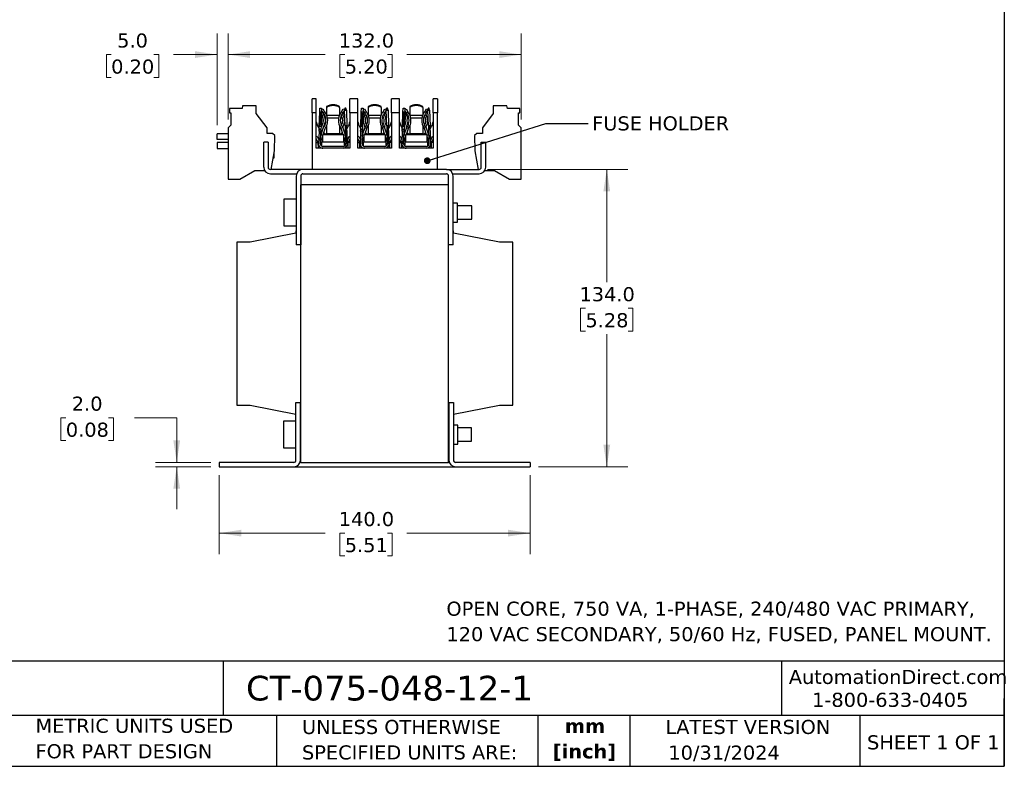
# Model space of a CAD drawing. Header units: millimetres. Extents: x 19 to 819, y 19 to 629.
# Tile 11 of 18: x 376 to 819, y 19 to 355. Entities that reach past the tile are written whole.
import ezdxf

# ---------------------------------------------------------------- set-up
doc = ezdxf.new("R2010")
doc.units = ezdxf.units.MM
doc.header["$LTSCALE"] = 3
doc.linetypes.add('SLD-Solid', pattern=[0])
doc.layers.add('TEXT', color=140, linetype='SLD-Solid', lineweight=25)
doc.styles.add('SLDTEXTSTYLE0', font='VERDANA.TTF')
doc.styles.add('SLDTEXTSTYLE1', font='VERDANAB.TTF')
doc.styles.get("Standard").update_dxf_attribs({"font": 'VERDANA.TTF'})
doc.dimstyles.new('SLDDIMSTYLE0', dxfattribs={"dimtxt": 6.474023, "dimasz": 9.906, "dimexe": 0, "dimexo": 0.0625, "dimgap": 1.618506, "dimtad": 0, "dimtih": 1, "dimtoh": 1, "dimrnd": 1e-09, "dimzin": 4, "dimdsep": 46, "dimtxsty": 'SLDTEXTSTYLE0', "dimsah": 1, "dimcen": 0.09, "dimadec": 0, "dimazin": 1, "dimtfac": 1, "dimtofl": 0, "dimtmove": 0, "dimatfit": 3, "dimfxl": 0, "dimfrac": 2, "dimtolj": 1, "dimtzin": 12, "dimarcsym": 0})
doc.dimstyles.new('SLDDIMSTYLE2', dxfattribs={"dimtxt": 6.474023, "dimasz": 9.906, "dimexe": 0, "dimexo": 0.0625, "dimgap": 1.618506, "dimtad": 0, "dimtih": 1, "dimtoh": 1, "dimrnd": 1e-09, "dimzin": 4, "dimdsep": 46, "dimtxsty": 'SLDTEXTSTYLE0', "dimsah": 1, "dimcen": 0.09, "dimadec": 0, "dimazin": 1, "dimtfac": 1, "dimtmove": 0, "dimatfit": 0, "dimfxl": 0, "dimfrac": 2, "dimtolj": 1, "dimtzin": 12, "dimarcsym": 0})
doc.dimstyles.new('SLDDIMSTYLE3', dxfattribs={"dimtxt": 0.18, "dimasz": 3.048, "dimexe": 0, "dimexo": 0.0625, "dimgap": 0, "dimtad": 0, "dimtih": 1, "dimtoh": 1, "dimdec": 0, "dimrnd": 1e-09, "dimzin": 0, "dimdsep": 46, "dimtxsty": 'Standard', "dimblk1": 'DOT', "dimblk2": 'DOT', "dimsah": 1, "dimcen": 0.09, "dimadec": 0, "dimazin": 0, "dimtfac": 3.048, "dimtdec": 0, "dimtofl": 0, "dimtmove": 0, "dimatfit": 3, "dimldrblk": 'DOT', "dimfxl": 0, "dimfrac": 2, "dimtolj": 1, "dimtzin": 0, "dimarcsym": 0})

# ---------------------------------------------------------------- blocks, each defined once
blk = doc.blocks.new('_D_3')
at = {"color": 7, "linetype": 'SLD-Solid', "lineweight": 0}
for p, q in [((465.58, 150.2), (465.58, 114.59)), ((605.58, 150.2), (605.58, 114.59)), ((465.58, 124.11), (513.31, 124.11)), ((522.09, 124.11), (519.91, 124.11)), ((519.91, 124.11), (519.91, 113.82)), ((541.32, 124.11), (543.5, 124.11)), ((543.5, 124.11), (543.5, 113.82)), ((605.58, 124.11), (550.1, 124.11)), ((519.91, 113.82), (522.09, 113.82)), ((543.5, 113.82), (541.32, 113.82))]:
    blk.add_line(p, q, dxfattribs=at)
at = {"color": 7, "linetype": 'SLD-Solid', "lineweight": 18}
for points in [[(465.58, 124.11), (475.49, 122.59), (475.49, 125.64)], [(605.58, 124.11), (595.67, 125.64), (595.67, 122.59)]]:
    blk.add_solid(points, dxfattribs=at)
at = {"color": 7, "linetype": 'SLD-Solid', "lineweight": 18, "char_height": 6.35, "attachment_point": 1, "style": 'SLDTEXTSTYLE0'}
for s, insert in [('140.0', (519.39, 133.63)), ('5.51', (522.09, 121.89))]:
    blk.add_mtext(s, dxfattribs=dict(at, insert=insert))
blk = doc.blocks.new('_D_4')
at = {"color": 7, "linetype": 'SLD-Solid', "lineweight": 0}
for p, q in [((396.46, 176.12), (394.28, 176.12)), ((394.28, 176.12), (394.28, 165.83)), ((415.69, 176.12), (417.87, 176.12)), ((417.87, 176.12), (417.87, 165.83)), ((427.37, 176.12), (446.42, 176.12)), ((446.42, 176.12), (446.42, 156.01)), ((394.28, 165.83), (396.46, 165.83)), ((417.87, 165.83), (415.69, 165.83)), ((461.77, 156.01), (436.89, 156.01)), ((461.77, 154.01), (436.89, 154.01)), ((446.42, 154.01), (446.42, 134.96))]:
    blk.add_line(p, q, dxfattribs=at)
at = {"color": 7, "linetype": 'SLD-Solid', "lineweight": 18}
for points in [[(446.42, 156.01), (447.94, 165.91), (444.89, 165.91)], [(446.42, 154.01), (444.89, 144.1), (447.94, 144.1)]]:
    blk.add_solid(points, dxfattribs=at)
at = {"color": 7, "linetype": 'SLD-Solid', "lineweight": 18, "char_height": 6.35, "attachment_point": 1, "style": 'SLDTEXTSTYLE0'}
for s, insert in [('2.0', (399.15, 185.63)), ('0.08', (396.46, 173.89))]:
    blk.add_mtext(s, dxfattribs=dict(at, insert=insert))
blk = doc.blocks.new('_D_5')
at = {"color": 7, "linetype": 'SLD-Solid', "lineweight": 0}
for p, q in [((586.39, 288.01), (649.64, 288.01)), ((640.11, 288.01), (640.11, 237.17)), ((630.49, 225.43), (628.32, 225.43)), ((628.32, 225.43), (628.32, 215.14)), ((649.73, 225.43), (651.91, 225.43)), ((651.91, 225.43), (651.91, 215.14)), ((628.32, 215.14), (630.49, 215.14)), ((640.11, 154.01), (640.11, 213.69)), ((651.91, 215.14), (649.73, 215.14)), ((609.39, 154.01), (649.64, 154.01))]:
    blk.add_line(p, q, dxfattribs=at)
at = {"color": 7, "linetype": 'SLD-Solid', "lineweight": 18}
for points in [[(640.11, 288.01), (638.59, 278.1), (641.64, 278.1)], [(640.11, 154.01), (641.64, 163.91), (638.59, 163.91)]]:
    blk.add_solid(points, dxfattribs=at)
at = {"color": 7, "linetype": 'SLD-Solid', "lineweight": 18, "char_height": 6.35, "attachment_point": 1, "style": 'SLDTEXTSTYLE0'}
for s, insert in [('134.0', (627.8, 234.94)), ('5.28', (630.49, 223.21))]:
    blk.add_mtext(s, dxfattribs=dict(at, insert=insert))
blk = doc.blocks.new('_D_6')
at = {"color": 7, "linetype": 'SLD-Solid', "lineweight": 0}
for p, q in [((469.58, 310.5), (469.58, 349.25)), ((601.58, 310.5), (601.58, 349.25)), ((469.58, 339.72), (513.31, 339.72)), ((522.09, 339.72), (519.91, 339.72)), ((519.91, 339.72), (519.91, 329.43)), ((541.32, 339.72), (543.5, 339.72)), ((543.5, 339.72), (543.5, 329.43)), ((601.58, 339.72), (550.1, 339.72)), ((519.91, 329.43), (522.09, 329.43)), ((543.5, 329.43), (541.32, 329.43))]:
    blk.add_line(p, q, dxfattribs=at)
at = {"color": 7, "linetype": 'SLD-Solid', "lineweight": 18}
for points in [[(469.58, 339.72), (479.49, 338.2), (479.49, 341.25)], [(601.58, 339.72), (591.67, 341.25), (591.67, 338.2)]]:
    blk.add_solid(points, dxfattribs=at)
at = {"color": 7, "linetype": 'SLD-Solid', "lineweight": 18, "char_height": 6.35, "attachment_point": 1, "style": 'SLDTEXTSTYLE0'}
for s, insert in [('132.0', (519.39, 349.24)), ('5.20', (522.09, 337.5))]:
    blk.add_mtext(s, dxfattribs=dict(at, insert=insert))
blk = doc.blocks.new('_D_7')
at = {"color": 7, "linetype": 'SLD-Solid', "lineweight": 0}
for p, q in [((464.58, 307.89), (464.58, 349.25)), ((469.58, 310.5), (469.58, 349.25)), ((416.88, 339.72), (414.71, 339.72)), ((414.71, 339.72), (414.71, 329.43)), ((436.12, 339.72), (438.3, 339.72)), ((438.3, 339.72), (438.3, 329.43)), ((464.58, 339.72), (444.9, 339.72)), ((469.58, 339.72), (488.63, 339.72)), ((414.71, 329.43), (416.88, 329.43)), ((438.3, 329.43), (436.12, 329.43))]:
    blk.add_line(p, q, dxfattribs=at)
at = {"color": 7, "linetype": 'SLD-Solid', "lineweight": 18}
for points in [[(464.58, 339.72), (454.67, 341.25), (454.67, 338.2)], [(469.58, 339.72), (479.49, 338.2), (479.49, 341.25)]]:
    blk.add_solid(points, dxfattribs=at)
at = {"color": 7, "linetype": 'SLD-Solid', "lineweight": 18, "char_height": 6.35, "attachment_point": 1, "style": 'SLDTEXTSTYLE0'}
for s, insert in [('5.0', (419.58, 349.24)), ('0.20', (416.88, 337.5))]:
    blk.add_mtext(s, dxfattribs=dict(at, insert=insert))
blk = doc.blocks.new('_Dot')
at = {"color": 0, "linetype": 'ByBlock', "lineweight": -2}
blk.add_line((-0.5, 0), (-1, 0), dxfattribs=at)
at = {"color": 0, "linetype": 'ByBlock', "const_width": 0.5}
blk.add_lwpolyline([(-0.25, 0, 1), (0.25, 0, 1)], format="xyb", close=True, dxfattribs=at)

msp = doc.modelspace()

# ---------------------------------------------------------------- linework, layer by layer
for p, q in [((509.271, 319.758), (507.391, 319.758)), ((507.391, 313.408), (507.391, 319.758)), ((509.271, 313.408), (509.271, 319.758)), ((528.011, 319.758), (524.409, 319.758)), ((524.409, 313.408), (524.409, 319.758)), ((528.011, 313.408), (528.011, 319.758)), ((546.751, 319.758), (543.149, 319.758)), ((543.149, 313.408), (543.149, 319.758)), ((546.751, 313.408), (546.751, 319.758)), ((563.919, 319.758), (561.889, 319.758)), ((561.889, 313.408), (561.889, 319.758)), ((563.919, 319.758), (563.919, 313.408)), ((470.184, 315.408), (470.184, 313.554)), ((475.83, 315.408), (470.184, 315.408)), ((476.059, 316.708), (475.83, 315.408)), ((482.23, 316.708), (476.059, 316.708)), ((482.23, 313.208), (482.23, 316.708)), ((510.812, 313.85), (510.872, 315.567)), ((510.872, 315.567), (511.685, 315.539)), ((511.685, 315.539), (511.625, 313.821)), ((511.665, 314.975), (512.25, 315.313)), ((512.25, 315.313), (512.88, 314.222)), ((513.919, 316.296), (513.919, 315.901)), ((513.919, 315.901), (513.919, 312.551)), ((519.761, 315.901), (519.761, 316.296)), ((519.761, 315.901), (519.761, 312.551)), ((520.799, 314.222), (521.429, 315.313)), ((521.429, 315.313), (522.068, 314.945)), ((522.152, 315.544), (522.026, 314.65)), ((522.651, 315.562), (522.152, 315.544)), ((522.838, 314.679), (522.651, 315.562)), ((529.552, 313.85), (529.612, 315.567)), ((529.612, 315.567), (530.425, 315.539)), ((530.425, 315.539), (530.365, 313.821)), ((530.405, 314.975), (530.99, 315.313)), ((530.99, 315.313), (531.62, 314.222)), ((532.659, 316.296), (532.659, 315.901)), ((532.659, 315.901), (532.659, 312.551)), ((538.501, 315.901), (538.501, 316.296)), ((538.501, 315.901), (538.501, 312.551)), ((539.539, 314.222), (540.169, 315.313)), ((540.169, 315.313), (540.808, 314.945)), ((540.892, 315.544), (540.766, 314.65)), ((541.391, 315.562), (540.892, 315.544)), ((541.578, 314.679), (541.391, 315.562)), ((548.292, 313.85), (548.352, 315.567)), ((548.352, 315.567), (549.165, 315.539)), ((549.165, 315.539), (549.105, 313.821)), ((549.145, 314.975), (549.73, 315.313)), ((549.73, 315.313), (550.36, 314.222)), ((551.399, 316.296), (551.399, 315.901)), ((551.399, 315.901), (551.399, 312.551)), ((557.241, 315.901), (557.241, 316.296)), ((557.241, 315.901), (557.241, 312.551)), ((558.279, 314.222), (558.909, 315.313)), ((558.909, 315.313), (559.548, 314.945)), ((559.632, 315.544), (559.506, 314.65)), ((560.131, 315.562), (559.632, 315.544)), ((560.318, 314.679), (560.131, 315.562)), ((588.93, 316.708), (588.93, 313.208)), ((595.101, 316.708), (588.93, 316.708)), ((595.33, 315.408), (595.101, 316.708)), ((600.976, 315.408), (595.33, 315.408)), ((600.976, 313.554), (600.976, 315.408)), ((470.184, 313.554), (470.78, 313.554)), ((470.78, 313.554), (470.78, 307.894)), ((487.08, 306.654), (482.23, 313.208)), ((509.271, 313.408), (507.391, 313.408)), ((507.391, 313.408), (507.391, 288.008)), ((509.271, 297.533), (509.271, 313.408)), ((510.591, 307.504), (510.812, 313.85)), ((510.938, 312.956), (510.778, 308.387)), ((510.812, 313.85), (510.938, 312.956)), ((511.625, 313.821), (510.812, 313.85)), ((510.938, 312.956), (511.437, 312.938)), ((511.277, 308.369), (511.437, 312.938)), ((511.625, 313.821), (511.403, 307.475)), ((511.437, 312.938), (511.625, 313.821)), ((512.177, 313.815), (511.656, 314.717)), ((512.385, 313.573), (513.083, 313.975)), ((513.96, 312.452), (519.72, 312.452)), ((519.337, 311.074), (514.343, 311.074)), ((520.597, 313.975), (521.294, 313.573)), ((521.503, 313.815), (522.039, 314.744)), ((522.026, 314.65), (522.838, 314.679)), ((522.272, 307.619), (522.026, 314.65)), ((522.838, 314.679), (523.084, 307.647)), ((524.409, 313.408), (524.409, 297.533)), ((528.011, 313.408), (524.409, 313.408)), ((528.011, 297.533), (528.011, 313.408)), ((529.331, 307.504), (529.552, 313.85)), ((529.678, 312.956), (529.518, 308.387)), ((529.552, 313.85), (529.678, 312.956)), ((530.365, 313.821), (529.552, 313.85)), ((529.678, 312.956), (530.177, 312.938)), ((530.017, 308.369), (530.177, 312.938)), ((530.365, 313.821), (530.143, 307.475)), ((530.177, 312.938), (530.365, 313.821)), ((530.917, 313.815), (530.396, 314.717)), ((531.125, 313.573), (531.823, 313.975)), ((532.7, 312.452), (538.46, 312.452)), ((538.077, 311.074), (533.083, 311.074)), ((539.337, 313.975), (540.034, 313.573)), ((540.243, 313.815), (540.779, 314.744)), ((540.766, 314.65), (541.578, 314.679)), ((541.012, 307.619), (540.766, 314.65)), ((541.578, 314.679), (541.824, 307.647)), ((543.149, 313.408), (543.149, 297.533)), ((546.751, 313.408), (543.149, 313.408)), ((546.751, 297.533), (546.751, 313.408)), ((548.071, 307.504), (548.292, 313.85)), ((548.418, 312.956), (548.258, 308.387)), ((548.292, 313.85), (548.418, 312.956)), ((549.105, 313.821), (548.292, 313.85)), ((548.418, 312.956), (548.917, 312.938)), ((548.757, 308.369), (548.917, 312.938)), ((549.105, 313.821), (548.883, 307.475)), ((548.917, 312.938), (549.105, 313.821)), ((549.657, 313.815), (549.136, 314.717)), ((549.865, 313.573), (550.563, 313.975)), ((551.44, 312.452), (557.2, 312.452)), ((556.817, 311.074), (551.823, 311.074)), ((558.077, 313.975), (558.774, 313.573)), ((558.983, 313.815), (559.519, 314.744)), ((559.506, 314.65), (560.318, 314.679)), ((559.752, 307.619), (559.506, 314.65)), ((560.318, 314.679), (560.564, 307.647)), ((561.889, 313.408), (561.889, 297.533)), ((563.919, 313.408), (561.889, 313.408)), ((563.919, 288.008), (563.919, 313.408)), ((588.93, 313.208), (584.08, 306.654)), ((600.38, 313.554), (600.976, 313.554)), ((600.38, 307.894), (600.38, 313.554)), ((470.78, 307.894), (469.58, 306.694)), ((469.58, 306.694), (469.58, 283.594)), ((487.08, 304.208), (487.08, 306.654)), ((510.538, 305.981), (510.591, 307.504)), ((510.778, 308.387), (510.591, 307.504)), ((510.591, 307.504), (511.403, 307.475)), ((511.277, 308.369), (510.778, 308.387)), ((511.403, 307.475), (511.277, 308.369)), ((511.403, 307.475), (511.35, 305.952)), ((511.415, 303.638), (512.42, 306.581)), ((513.182, 306.298), (512.245, 303.553)), ((512.444, 306.647), (512.42, 306.581)), ((513.182, 306.298), (513.216, 306.393)), ((513.216, 306.393), (513.938, 307.644)), ((513.919, 307.61), (513.919, 304.014)), ((519.741, 307.644), (520.469, 306.385)), ((519.761, 307.61), (519.761, 304.014)), ((521.435, 303.553), (520.469, 306.385)), ((520.563, 307.791), (520.554, 307.773)), ((521.238, 306.647), (522.265, 303.638)), ((523.084, 307.647), (522.272, 307.619)), ((522.272, 307.619), (522.554, 299.529)), ((523.367, 299.557), (523.084, 307.647)), ((529.278, 305.981), (529.331, 307.504)), ((529.518, 308.387), (529.331, 307.504)), ((529.331, 307.504), (530.143, 307.475)), ((530.017, 308.369), (529.518, 308.387)), ((530.143, 307.475), (530.017, 308.369)), ((530.143, 307.475), (530.09, 305.952)), ((530.155, 303.638), (531.16, 306.581)), ((531.922, 306.298), (530.985, 303.553)), ((531.184, 306.647), (531.16, 306.581)), ((531.922, 306.298), (531.956, 306.393)), ((531.956, 306.393), (532.678, 307.644)), ((532.659, 307.61), (532.659, 304.014)), ((538.481, 307.644), (539.209, 306.385)), ((538.501, 307.61), (538.501, 304.014)), ((540.175, 303.553), (539.209, 306.385)), ((539.303, 307.791), (539.294, 307.773)), ((539.978, 306.647), (541.005, 303.638)), ((541.824, 307.647), (541.012, 307.619)), ((541.012, 307.619), (541.294, 299.529)), ((542.107, 299.557), (541.824, 307.647)), ((548.018, 305.981), (548.071, 307.504)), ((548.258, 308.387), (548.071, 307.504)), ((548.071, 307.504), (548.883, 307.475)), ((548.757, 308.369), (548.258, 308.387)), ((548.883, 307.475), (548.757, 308.369)), ((548.883, 307.475), (548.83, 305.952)), ((548.895, 303.638), (549.9, 306.581)), ((550.662, 306.298), (549.725, 303.553)), ((549.924, 306.647), (549.9, 306.581)), ((550.662, 306.298), (550.696, 306.393)), ((550.696, 306.393), (551.418, 307.644)), ((551.399, 307.61), (551.399, 304.014)), ((557.221, 307.644), (557.949, 306.385)), ((557.241, 307.61), (557.241, 304.014)), ((558.915, 303.553), (557.949, 306.385)), ((558.043, 307.791), (558.034, 307.773)), ((558.718, 306.647), (559.745, 303.638)), ((560.564, 307.647), (559.752, 307.619)), ((559.752, 307.619), (560.034, 299.529)), ((560.847, 299.557), (560.564, 307.647)), ((561.889, 309.417), (561.351, 307.66)), ((584.08, 306.654), (584.08, 304.208)), ((601.58, 306.694), (600.38, 307.894)), ((601.58, 283.594), (601.58, 306.694)), ((464.58, 301.484), (464.58, 304.084)), ((469.58, 304.084), (464.58, 304.084)), ((489.58, 304.208), (487.08, 304.208)), ((490.563, 303.225), (489.58, 304.208)), ((490.443, 296.343), (490.563, 303.225)), ((509.701, 302.832), (509.271, 302.64)), ((510.072, 300.073), (509.271, 301.867)), ((509.701, 302.832), (510.375, 301.324)), ((510.511, 305.219), (510.313, 299.557)), ((510.511, 305.219), (510.538, 305.981)), ((511.323, 305.191), (510.511, 305.219)), ((511.35, 305.952), (510.538, 305.981)), ((511.126, 299.529), (511.323, 305.191)), ((512.014, 302.876), (511.213, 300.53)), ((511.252, 303.161), (511.415, 303.638)), ((511.35, 305.952), (511.323, 305.191)), ((511.415, 303.638), (512.014, 303.433)), ((512.014, 303.553), (512.014, 300.251)), ((521.666, 303.553), (512.014, 303.553)), ((512.531, 304.391), (512.651, 304.299)), ((513.933, 303.628), (512.537, 304.41)), ((512.651, 304.299), (512.655, 303.553)), ((519.761, 304.014), (513.919, 304.014)), ((513.919, 304.014), (513.919, 303.553)), ((521.142, 304.41), (519.747, 303.628)), ((519.761, 303.553), (519.761, 304.014)), ((521.029, 304.299), (521.025, 303.553)), ((521.029, 304.299), (521.149, 304.391)), ((521.666, 303.433), (522.265, 303.638)), ((521.666, 300.251), (521.666, 303.553)), ((522.466, 300.53), (521.666, 302.876)), ((522.265, 303.638), (522.427, 303.161)), ((523.998, 302.823), (523.307, 301.274)), ((524.409, 301.775), (523.649, 300.073)), ((523.998, 302.823), (524.409, 302.64)), ((528.441, 302.832), (528.011, 302.64)), ((528.812, 300.073), (528.011, 301.867)), ((528.441, 302.832), (529.115, 301.324)), ((529.251, 305.219), (529.053, 299.557)), ((529.251, 305.219), (529.278, 305.981)), ((530.063, 305.191), (529.251, 305.219)), ((530.09, 305.952), (529.278, 305.981)), ((529.866, 299.529), (530.063, 305.191)), ((530.754, 302.876), (529.953, 300.53)), ((529.992, 303.161), (530.155, 303.638)), ((530.09, 305.952), (530.063, 305.191)), ((530.155, 303.638), (530.754, 303.433)), ((530.754, 303.553), (530.754, 300.251)), ((540.406, 303.553), (530.754, 303.553)), ((531.272, 304.393), (531.391, 304.299)), ((532.673, 303.628), (531.277, 304.41)), ((531.391, 304.299), (531.395, 303.553)), ((538.501, 304.014), (532.659, 304.014)), ((532.659, 304.014), (532.659, 303.553)), ((539.882, 304.41), (538.487, 303.628)), ((538.501, 303.553), (538.501, 304.014)), ((539.769, 304.299), (539.765, 303.553)), ((539.769, 304.299), (539.889, 304.391)), ((540.406, 303.433), (541.005, 303.638)), ((540.406, 300.251), (540.406, 303.553)), ((541.206, 300.53), (540.406, 302.876)), ((541.005, 303.638), (541.167, 303.161)), ((542.047, 301.274), (542.738, 302.823)), ((543.149, 301.775), (542.389, 300.073)), ((543.149, 302.64), (542.738, 302.823)), ((547.181, 302.832), (546.751, 302.64)), ((547.552, 300.073), (546.751, 301.867)), ((547.181, 302.832), (547.855, 301.324)), ((547.991, 305.219), (547.793, 299.557)), ((547.991, 305.219), (548.018, 305.981)), ((548.803, 305.191), (547.991, 305.219)), ((548.83, 305.952), (548.018, 305.981)), ((548.606, 299.529), (548.803, 305.191)), ((549.494, 302.876), (548.693, 300.53)), ((548.732, 303.161), (548.895, 303.638)), ((548.83, 305.952), (548.803, 305.191)), ((548.895, 303.638), (549.494, 303.433)), ((549.494, 303.553), (549.494, 300.251)), ((559.146, 303.553), (549.494, 303.553)), ((550.011, 304.391), (550.131, 304.299)), ((551.413, 303.628), (550.017, 304.41)), ((550.131, 304.299), (550.135, 303.553)), ((557.241, 304.014), (551.399, 304.014)), ((551.399, 304.014), (551.399, 303.553)), ((558.622, 304.412), (557.227, 303.628)), ((557.241, 303.553), (557.241, 304.014)), ((558.505, 303.553), (558.509, 304.299)), ((558.509, 304.299), (558.628, 304.393)), ((559.146, 303.433), (559.745, 303.638)), ((559.146, 300.251), (559.146, 303.553)), ((559.946, 300.53), (559.146, 302.876)), ((559.745, 303.638), (559.907, 303.161)), ((561.478, 302.823), (560.787, 301.274)), ((561.889, 301.775), (561.129, 300.073)), ((561.478, 302.823), (561.889, 302.64)), ((581.58, 304.208), (580.597, 303.225)), ((580.597, 303.225), (580.717, 296.343)), ((584.08, 304.208), (581.58, 304.208)), ((469.58, 301.484), (464.58, 301.484)), ((464.58, 300.084), (464.58, 297.484)), ((469.58, 300.084), (464.58, 300.084)), ((464.58, 297.484), (469.58, 297.484)), ((485.58, 289.008), (485.58, 300.208)), ((487.58, 300.208), (485.58, 300.208)), ((487.58, 300.208), (487.58, 289.008)), ((509.271, 300.073), (510.183, 300.073)), ((524.409, 297.533), (509.271, 297.533)), ((510.205, 297.533), (510.183, 300.073)), ((510.239, 300.073), (510.183, 300.073)), ((510.261, 297.533), (510.239, 300.073)), ((510.313, 299.534), (510.242, 299.692)), ((511.129, 299.635), (511.268, 299.324)), ((511.213, 300.53), (511.152, 300.297)), ((511.62, 300.251), (511.62, 298.854)), ((511.62, 300.251), (511.631, 300.251)), ((511.62, 298.854), (511.622, 298.854)), ((522.049, 300.251), (511.631, 300.251)), ((511.631, 300.251), (511.631, 298.54)), ((521.412, 298.346), (512.268, 298.346)), ((522.049, 298.54), (522.049, 300.251)), ((522.552, 299.585), (522.445, 299.346)), ((522.554, 299.529), (522.555, 299.489)), ((523.437, 299.597), (523.367, 299.442)), ((523.441, 300.073), (523.419, 297.533)), ((523.441, 300.073), (523.496, 300.073)), ((523.496, 300.073), (523.475, 297.533)), ((524.409, 300.073), (523.496, 300.073)), ((528.011, 300.073), (528.923, 300.073)), ((543.149, 297.533), (528.011, 297.533)), ((528.945, 297.533), (528.923, 300.073)), ((528.979, 300.073), (528.923, 300.073)), ((529.001, 297.533), (528.979, 300.073)), ((529.053, 299.534), (528.982, 299.692)), ((529.869, 299.635), (530.008, 299.324)), ((529.953, 300.53), (529.892, 300.297)), ((530.36, 300.251), (530.36, 298.854)), ((530.36, 300.251), (530.371, 300.251)), ((530.36, 298.854), (530.362, 298.854)), ((540.789, 300.251), (530.371, 300.251)), ((530.371, 300.251), (530.371, 298.54)), ((540.152, 298.346), (531.008, 298.346)), ((540.789, 298.54), (540.789, 300.251)), ((541.185, 299.346), (541.292, 299.585)), ((541.294, 299.529), (541.295, 299.489)), ((542.177, 299.597), (542.107, 299.442)), ((542.108, 299.489), (542.107, 299.557)), ((542.181, 300.073), (542.159, 297.533)), ((542.181, 300.073), (542.236, 300.073)), ((542.236, 300.073), (542.215, 297.533)), ((543.149, 300.073), (542.236, 300.073)), ((546.751, 300.073), (547.663, 300.073)), ((561.889, 297.533), (546.751, 297.533)), ((547.685, 297.533), (547.663, 300.073)), ((547.719, 300.073), (547.663, 300.073)), ((547.741, 297.533), (547.719, 300.073)), ((547.793, 299.534), (547.722, 299.692)), ((548.609, 299.635), (548.748, 299.324)), ((548.693, 300.53), (548.632, 300.297)), ((549.1, 300.251), (549.1, 298.854)), ((549.1, 300.251), (549.111, 300.251)), ((549.1, 298.854), (549.102, 298.854)), ((549.111, 300.251), (549.111, 298.54)), ((559.529, 300.251), (549.111, 300.251)), ((558.892, 298.346), (549.748, 298.346)), ((559.529, 298.54), (559.529, 300.251)), ((560.032, 299.585), (559.925, 299.346)), ((560.034, 299.529), (560.035, 299.489)), ((560.917, 299.597), (560.847, 299.442)), ((560.921, 300.073), (560.899, 297.533)), ((560.921, 300.073), (560.976, 300.073)), ((560.976, 300.073), (560.955, 297.533)), ((561.889, 300.073), (560.976, 300.073)), ((583.58, 289.008), (583.58, 300.208)), ((583.58, 300.208), (585.58, 300.208)), ((585.58, 289.008), (585.58, 300.208)), ((488.973, 288.008), (490.443, 296.343)), ((489.89, 293.208), (490.28, 293.208)), ((490.28, 293.208), (490.28, 295.42)), ((580.717, 296.343), (582.187, 288.008)), ((474.88, 283.594), (481.659, 287.508)), ((481.659, 287.508), (485.982, 287.508)), ((503.28, 288.008), (488.58, 288.008)), ((488.58, 286.008), (500.451, 286.008)), ((500.28, 285.008), (500.28, 254.008)), ((502.28, 285.008), (502.28, 254.008)), ((567.88, 288.008), (503.28, 288.008)), ((503.28, 286.008), (567.88, 286.008)), ((567.88, 288.008), (582.58, 288.008)), ((568.88, 254.008), (568.88, 285.008)), ((570.708, 286.008), (582.58, 286.008)), ((570.88, 254.008), (570.88, 285.008)), ((585.178, 287.508), (589.501, 287.508)), ((589.501, 287.508), (596.28, 283.594)), ((469.58, 283.594), (474.88, 283.594)), ((502.33, 156.007), (502.33, 281.008)), ((568.83, 281.008), (502.33, 281.008)), ((568.83, 156.007), (568.83, 281.008)), ((596.28, 283.594), (601.58, 283.594)), ((500.28, 274.508), (494.68, 274.508)), ((494.68, 274.508), (494.68, 262.508)), ((502.33, 272.008), (502.28, 272.008)), ((568.88, 271.508), (568.83, 271.508)), ((572.88, 272.758), (570.88, 272.758)), ((572.88, 264.258), (572.88, 272.758)), ((579.28, 271.508), (572.88, 271.508)), ((579.28, 265.508), (579.28, 271.508)), ((494.68, 262.508), (500.28, 262.508)), ((502.28, 265.008), (502.33, 265.008)), ((568.83, 265.508), (568.88, 265.508)), ((570.88, 264.258), (572.88, 264.258)), ((572.88, 265.508), (579.28, 265.508)), ((500.13, 259.257), (479.43, 255.257)), ((500.28, 260.257), (500.13, 260.257)), ((500.13, 260.257), (500.13, 259.257)), ((571.03, 260.257), (570.88, 260.257)), ((571.03, 259.257), (571.03, 260.257)), ((591.73, 255.257), (571.03, 259.257)), ((473.43, 255.257), (473.43, 181.757)), ((479.43, 255.257), (473.43, 255.257)), ((502.28, 254.008), (500.28, 254.008)), ((502.33, 255.257), (502.28, 255.257)), ((568.88, 255.257), (568.83, 255.257)), ((570.88, 254.008), (568.88, 254.008)), ((597.73, 255.257), (591.73, 255.257)), ((597.73, 181.757), (597.73, 255.257)), ((500.13, 157.007), (500.13, 183.007)), ((500.13, 183.007), (502.13, 183.007)), ((502.13, 157.007), (502.13, 183.007)), ((569.03, 183.007), (569.03, 157.007)), ((569.03, 183.007), (571.03, 183.007)), ((571.03, 183.007), (571.03, 157.007)), ((473.43, 181.757), (479.43, 181.757)), ((479.43, 181.757), (500.13, 177.757)), ((502.13, 181.757), (502.33, 181.757)), ((568.83, 181.757), (569.03, 181.757)), ((571.03, 177.757), (591.73, 181.757)), ((591.73, 181.757), (597.73, 181.757)), ((500.13, 174.507), (494.53, 174.507)), ((494.53, 174.507), (494.53, 162.507)), ((502.33, 172.007), (502.13, 172.007)), ((569.03, 171.507), (568.83, 171.507)), ((573.03, 172.757), (571.03, 172.757)), ((573.03, 168.507), (573.03, 172.757)), ((579.13, 171.507), (573.03, 171.507)), ((579.13, 165.507), (579.13, 171.507)), ((502.13, 165.007), (502.33, 165.007)), ((568.83, 165.507), (569.03, 165.507)), ((571.03, 164.257), (573.03, 164.257)), ((573.03, 164.257), (573.03, 168.507)), ((573.03, 165.507), (579.13, 165.507)), ((494.53, 162.507), (500.13, 162.507)), ((465.58, 156.007), (465.58, 154.007)), ((499.13, 156.007), (465.58, 156.007)), ((502.33, 156.007), (501.958, 156.007)), ((502.33, 156.007), (568.83, 156.007)), ((569.201, 156.007), (568.83, 156.007)), ((605.58, 156.007), (572.03, 156.007)), ((605.58, 156.007), (605.58, 154.007)), ((465.58, 154.007), (499.13, 154.007)), ((499.13, 154.007), (572.03, 154.007)), ((572.03, 154.007), (605.58, 154.007))]:
    msp.add_line(p, q)
for centre, radius, start, end in [((516.753, 311.975), 5.167, 89.03115, 123.25657), ((516.753, 311.58), 5.167, 89.03115, 123.25657), ((516.927, 311.975), 5.167, 56.74343, 90.96885), ((516.927, 311.58), 5.167, 56.74343, 90.96885), ((535.493, 311.975), 5.167, 89.03115, 123.25657), ((535.493, 311.58), 5.167, 89.03115, 123.25657), ((535.667, 311.975), 5.167, 56.74343, 90.96885), ((535.667, 311.58), 5.167, 56.74343, 90.96885), ((554.233, 311.975), 5.167, 89.03115, 123.25657), ((554.233, 311.58), 5.167, 89.03115, 123.25657), ((554.407, 311.975), 5.167, 56.74343, 90.96885), ((554.407, 311.58), 5.167, 56.74343, 90.96885), ((516.84, 309.979), 5.131, 150.68028, 209.31972), ((511.481, 312.989), 1.016, 0, 30), ((511.481, 312.989), 1.016, 330.68028, 0), ((508.071, 310.074), 5.554, 0, 39.0364), ((516.84, 309.979), 4.318, 150.68028, 209.31972), ((511.481, 312.989), 1.829, 330.68028, 337.28554), ((508.071, 310.074), 6.351, 0, 37.89547), ((525.609, 310.074), 6.351, 142.10453, 202.49849), ((525.609, 310.074), 5.554, 140.9636, 218.0988), ((522.199, 312.989), 1.829, 202.71446, 209.31972), ((516.84, 309.979), 4.318, 0, 29.31972), ((522.199, 312.989), 1.016, 150, 209.31972), ((516.84, 309.979), 5.131, 0, 29.31972), ((535.58, 309.979), 5.131, 150.68028, 209.31972), ((530.221, 312.989), 1.016, 0, 30), ((530.221, 312.989), 1.016, 330.68028, 0), ((526.811, 310.074), 5.554, 0, 39.0364), ((535.58, 309.979), 4.318, 150.68028, 209.31972), ((530.221, 312.989), 1.829, 330.68028, 337.28554), ((526.811, 310.074), 6.351, 0, 37.89547), ((544.349, 310.074), 6.351, 142.10453, 202.49849), ((544.349, 310.074), 5.554, 140.9636, 218.0988), ((540.939, 312.989), 1.829, 202.71446, 209.31972), ((535.58, 309.979), 4.318, 0, 29.31972), ((540.939, 312.989), 1.016, 150, 209.31972), ((535.58, 309.979), 5.131, 0, 29.31972), ((554.32, 309.979), 5.131, 150.68028, 209.31972), ((548.961, 312.989), 1.016, 0, 30), ((548.961, 312.989), 1.016, 330.68028, 0), ((545.551, 310.074), 5.554, 0, 39.0364), ((554.32, 309.979), 4.318, 150.68028, 209.31972), ((548.961, 312.989), 1.829, 330.68028, 337.28554), ((545.551, 310.074), 6.351, 0, 37.89547), ((563.089, 310.074), 6.351, 142.10453, 202.49849), ((563.089, 310.074), 5.554, 140.9636, 218.0988), ((559.679, 312.989), 1.829, 202.71446, 209.31972), ((554.32, 309.979), 4.318, 0, 29.31972), ((559.679, 312.989), 1.016, 150, 209.31972), ((554.32, 309.979), 5.131, 0, 29.31972), ((511.481, 306.969), 1.016, 0, 29.31972), ((508.071, 310.074), 5.554, 321.90461, 0), ((511.481, 306.969), 1.016, 341.80304, 0), ((508.071, 310.074), 6.351, 337.50151, 0), ((516.84, 309.979), 4.318, 329.55828, 0), ((522.199, 306.975), 1.016, 146.68015, 198.84261), ((516.84, 309.979), 5.131, 331.53227, 0), ((530.221, 306.969), 1.016, 0, 29.31972), ((526.811, 310.074), 5.554, 321.90461, 0), ((530.221, 306.969), 1.016, 341.80304, 0), ((526.811, 310.074), 6.351, 337.50151, 0), ((535.58, 309.979), 4.318, 329.55828, 0), ((540.939, 306.975), 1.016, 146.68015, 198.84261), ((535.58, 309.979), 5.131, 331.53227, 0), ((548.961, 306.969), 1.016, 0, 29.31972), ((545.551, 310.074), 5.554, 321.90461, 0), ((548.961, 306.969), 1.016, 341.80304, 0), ((545.551, 310.074), 6.351, 337.50151, 0), ((554.32, 309.979), 4.318, 329.55828, 0), ((559.679, 306.975), 1.016, 146.68015, 198.84261), ((554.32, 309.979), 5.131, 331.53227, 0), ((512.268, 299.489), 1.956, 178, 270), ((512.268, 299.489), 1.143, 178, 270), ((512.776, 299.997), 1.651, 186.47734, 204.0653), ((512.776, 299.997), 1.651, 204.0653, 226.09536), ((521.412, 299.489), 1.956, 270, 0), ((521.412, 299.489), 1.143, 270, 0), ((520.904, 299.997), 1.651, 313.90464, 353.52266), ((520.904, 300.034), 1.688, 312.70499, 335.9347), ((520.904, 299.997), 1.651, 10.47734, 18.84261), ((521.412, 299.489), 1.956, 0, 2), ((531.008, 299.489), 1.956, 178, 270), ((531.008, 299.489), 1.143, 178, 270), ((531.516, 299.997), 1.651, 186.47734, 204.0653), ((531.516, 299.997), 1.651, 204.0653, 226.09536), ((540.152, 299.489), 1.956, 270, 0), ((540.152, 299.489), 1.143, 270, 0), ((539.644, 299.997), 1.651, 313.90464, 353.52266), ((539.644, 300.034), 1.688, 312.70499, 335.9347), ((539.644, 299.997), 1.651, 10.47734, 18.84261), ((549.748, 299.489), 1.956, 178, 270), ((549.748, 299.489), 1.143, 178, 270), ((550.256, 299.997), 1.651, 186.47734, 204.0653), ((550.256, 299.997), 1.651, 204.0653, 226.09536), ((558.892, 299.489), 1.956, 270, 0), ((558.892, 299.489), 1.143, 270, 0), ((558.384, 299.997), 1.651, 313.90464, 353.52266), ((558.384, 300.034), 1.688, 312.70499, 335.9347), ((558.384, 299.997), 1.651, 10.47734, 18.84261), ((558.892, 299.489), 1.956, 0, 2), ((488.58, 289.008), 3, 180, 270), ((488.58, 289.008), 1, 180, 270), ((582.58, 289.008), 1, 270, 0), ((582.58, 289.008), 3, 270, 0), ((503.28, 285.008), 3, 90, 180), ((503.28, 285.008), 1, 90, 180), ((567.88, 285.008), 3, 0, 90), ((567.88, 285.008), 1, 0, 90), ((499.13, 157.007), 1, 270, 0), ((499.13, 157.007), 3, 270, 0), ((572.03, 157.007), 3, 180, 270), ((572.03, 157.007), 1, 180, 270)]:
    msp.add_arc(centre, radius, start, end)
for points, knots in [([(512.177, 313.815), (512.212, 313.776), (512.284, 313.696), (512.351, 313.614), (512.385, 313.573)], [0, 0, 0, 0, 0.4993314, 1, 1, 1, 1]), ([(513.083, 313.975), (513.05, 314.017), (512.984, 314.1), (512.915, 314.181), (512.88, 314.222)], [0, 0, 0, 0, 0.4998303, 1, 1, 1, 1]), ([(520.799, 314.222), (520.765, 314.181), (520.696, 314.1), (520.63, 314.017), (520.597, 313.975)], [0, 0, 0, 0, 0.4994908, 1, 1, 1, 1]), ([(521.294, 313.573), (521.328, 313.614), (521.396, 313.696), (521.468, 313.776), (521.503, 313.815)], [0, 0, 0, 0, 0.5006686, 1, 1, 1, 1]), ([(530.917, 313.815), (530.952, 313.776), (531.024, 313.696), (531.091, 313.614), (531.125, 313.573)], [0, 0, 0, 0, 0.49933141, 1, 1, 1, 1]), ([(531.823, 313.975), (531.79, 314.017), (531.724, 314.1), (531.655, 314.181), (531.62, 314.222)], [0, 0, 0, 0, 0.4998303, 1, 1, 1, 1]), ([(539.539, 314.222), (539.505, 314.181), (539.436, 314.1), (539.37, 314.017), (539.337, 313.975)], [0, 0, 0, 0, 0.4994908, 1, 1, 1, 1]), ([(540.034, 313.573), (540.068, 313.614), (540.136, 313.696), (540.208, 313.776), (540.243, 313.815)], [0, 0, 0, 0, 0.5006686, 1, 1, 1, 1]), ([(549.657, 313.815), (549.692, 313.776), (549.764, 313.696), (549.831, 313.614), (549.865, 313.573)], [0, 0, 0, 0, 0.49933141, 1, 1, 1, 1]), ([(550.563, 313.975), (550.53, 314.017), (550.464, 314.1), (550.395, 314.181), (550.36, 314.222)], [0, 0, 0, 0, 0.4998303, 1, 1, 1, 1]), ([(558.279, 314.222), (558.245, 314.181), (558.176, 314.1), (558.11, 314.017), (558.077, 313.975)], [0, 0, 0, 0, 0.49949077, 1, 1, 1, 1]), ([(558.774, 313.573), (558.808, 313.614), (558.876, 313.696), (558.948, 313.776), (558.983, 313.815)], [0, 0, 0, 0, 0.5006686, 1, 1, 1, 1]), ([(509.271, 309.414), (509.421, 308.782), (509.678, 307.693), (510.293, 306.763), (510.551, 306.373)], [0, 0, 0, 0, 0.5809119, 1, 1, 1, 1]), ([(523.129, 306.373), (523.386, 306.762), (524.002, 307.693), (524.259, 308.781), (524.409, 309.414)], [0, 0, 0, 0, 0.41906202, 1, 1, 1, 1]), ([(528.011, 309.414), (528.147, 308.839), (528.405, 307.741), (529.005, 306.788), (529.29, 306.334)], [0, 0, 0, 0, 0.5243029, 1, 1, 1, 1]), ([(541.869, 306.373), (542.126, 306.762), (542.742, 307.693), (542.999, 308.781), (543.149, 309.414)], [0, 0, 0, 0, 0.419062, 1, 1, 1, 1]), ([(546.751, 309.414), (546.901, 308.782), (547.158, 307.693), (547.773, 306.763), (548.031, 306.373)], [0, 0, 0, 0, 0.5809119, 1, 1, 1, 1]), ([(560.61, 306.334), (560.895, 306.788), (561.495, 307.741), (561.753, 308.839), (561.889, 309.414)], [0, 0, 0, 0, 0.4757117, 1, 1, 1, 1]), ([(511.332, 305.429), (511.443, 305.292), (511.597, 305.1), (511.795, 304.956), (511.851, 304.915)], [0, 0, 0, 0, 0.7171647, 1, 1, 1, 1]), ([(513.933, 303.628), (513.881, 303.65), (513.778, 303.693), (513.63, 303.759), (513.487, 303.826), (513.351, 303.894), (513.189, 303.979), (513.008, 304.079), (512.816, 304.193), (512.706, 304.264), (512.651, 304.299)], [0, 0, 0, 0, 0.0990238, 0.1977526, 0.296316, 0.3948439, 0.4934667, 0.665086, 0.8336869, 1, 1, 1, 1]), ([(521.029, 304.299), (520.997, 304.278), (520.932, 304.236), (520.825, 304.171), (520.711, 304.103), (520.589, 304.033), (520.433, 303.948), (520.24, 303.849), (520.004, 303.736), (519.833, 303.664), (519.747, 303.628)], [0, 0, 0, 0, 0.0995391, 0.199808, 0.3009689, 0.4031794, 0.5065926, 0.6708434, 0.8351117, 1, 1, 1, 1]), ([(521.829, 304.915), (521.885, 304.956), (522.083, 305.1), (522.237, 305.292), (522.348, 305.429)], [0, 0, 0, 0, 0.2827556, 1, 1, 1, 1]), ([(530.071, 305.422), (530.144, 305.33), (530.295, 305.14), (530.492, 304.999), (530.595, 304.926)], [0, 0, 0, 0, 0.4822073, 1, 1, 1, 1]), ([(532.673, 303.628), (532.621, 303.65), (532.518, 303.693), (532.37, 303.759), (532.227, 303.826), (532.091, 303.894), (531.929, 303.979), (531.748, 304.079), (531.556, 304.193), (531.446, 304.264), (531.391, 304.299)], [0, 0, 0, 0, 0.0990238, 0.1977526, 0.296316, 0.3948439, 0.4934667, 0.665086, 0.8336869, 1, 1, 1, 1]), ([(539.769, 304.299), (539.737, 304.278), (539.672, 304.236), (539.565, 304.171), (539.451, 304.103), (539.329, 304.033), (539.173, 303.948), (538.98, 303.849), (538.744, 303.736), (538.573, 303.664), (538.487, 303.628)], [0, 0, 0, 0, 0.0995391, 0.199808, 0.3009689, 0.4031794, 0.5065926, 0.6708434, 0.8351117, 1, 1, 1, 1]), ([(540.569, 304.915), (540.625, 304.956), (540.823, 305.1), (540.977, 305.292), (541.088, 305.429)], [0, 0, 0, 0, 0.2827556, 1, 1, 1, 1]), ([(548.812, 305.429), (548.923, 305.292), (549.077, 305.1), (549.275, 304.956), (549.331, 304.915)], [0, 0, 0, 0, 0.7171647, 1, 1, 1, 1]), ([(551.413, 303.628), (551.361, 303.65), (551.258, 303.693), (551.11, 303.759), (550.967, 303.826), (550.831, 303.894), (550.669, 303.979), (550.488, 304.079), (550.296, 304.193), (550.186, 304.264), (550.131, 304.299)], [0, 0, 0, 0, 0.0990238, 0.1977526, 0.296316, 0.3948439, 0.4934667, 0.665086, 0.8336869, 1, 1, 1, 1]), ([(558.509, 304.299), (558.477, 304.278), (558.412, 304.236), (558.305, 304.171), (558.191, 304.103), (558.069, 304.033), (557.913, 303.948), (557.72, 303.849), (557.484, 303.736), (557.313, 303.664), (557.227, 303.628)], [0, 0, 0, 0, 0.0995393, 0.1998084, 0.3009694, 0.4031801, 0.5065934, 0.6708549, 0.8351229, 1, 1, 1, 1]), ([(559.305, 304.926), (559.407, 304.999), (559.605, 305.14), (559.756, 305.33), (559.828, 305.422)], [0, 0, 0, 0, 0.5178672, 1, 1, 1, 1])]:
    msp.add_open_spline(points, degree=3, knots=knots)
for points in [[(528.011, 309.414), (528.011, 309.415), (528.011, 309.416), (528.011, 309.417)], [(546.751, 309.414), (546.751, 309.415), (546.751, 309.416), (546.751, 309.417)]]:
    msp.add_open_spline(points, degree=3)
at = {"layer": 'TEXT'}
for p, q in [((819.15, 628.65), (819.15, 19.05)), ((819.15, 66.378), (19.05, 66.378)), ((467.277, 66.378), (467.277, 41.91)), ((718.726, 66.378), (718.726, 41.91)), ((819.15, 19.05), (819.15, 49.53)), ((819.15, 41.91), (19.05, 41.91)), ((491.341, 41.91), (491.341, 19.05)), ((609.073, 41.91), (609.073, 19.05)), ((650.436, 41.91), (650.436, 19.05)), ((754.046, 41.91), (754.046, 19.05)), ((19.05, 19.05), (819.15, 19.05))]:
    msp.add_line(p, q, dxfattribs=at)

# ---------------------------------------------------------------- texts
at = {"color": 7, "linetype": 'Continuous', "lineweight": 0, "char_height": 6.35, "attachment_point": 1, "style": 'SLDTEXTSTYLE0'}
for s, insert in [('FUSE HOLDER', (633.521, 311.908)), ('OPEN CORE, 750 VA, 1-PHASE, 240/480 VAC PRIMARY, ', (567.872, 93.244)), ('120 VAC SECONDARY, 50/60 Hz, FUSED, PANEL MOUNT.', (567.872, 81.777))]:
    msp.add_mtext(s, dxfattribs=dict(at, insert=insert))
at = {"color": 179, "linetype": 'SLD-Solid', "lineweight": 18, "char_height": 6.35, "attachment_point": 1, "style": 'SLDTEXTSTYLE0'}
for s, insert in [('AutomationDirect.com', (722.085, 62.509)), ('1-800-633-0405', (732.575, 52.191))]:
    msp.add_mtext(s, dxfattribs=dict(at, insert=insert))
at = {"layer": 'TEXT'}
for s, insert, char_height, attachment_point, style in [('CT-075-048-12-1', (477.623, 59.834), 11.1125, 1, 'SLDTEXTSTYLE0'), ('METRIC UNITS USED ', (382.813, 40.488), 6.35, 1, 'SLDTEXTSTYLE0'), ('UNLESS OTHERWISE ', (502.824, 39.964), 6.35, 1, 'SLDTEXTSTYLE0'), ('LATEST VERSION', (703.656, 39.972), 6.35, 2, 'SLDTEXTSTYLE0'), ('mm', (630.297, 40.437), 6.35, 2, 'SLDTEXTSTYLE1'), ('SHEET 1 OF 1', (757.324, 33.034), 6.35, 1, 'SLDTEXTSTYLE0'), ('FOR PART DESIGN', (382.813, 29.021), 6.35, 1, 'SLDTEXTSTYLE0'), ('SPECIFIED UNITS ARE:', (502.824, 28.497), 6.35, 1, 'SLDTEXTSTYLE0'), ('[inch]', (630.045, 28.971), 6.35, 2, 'SLDTEXTSTYLE1'), ('10/31/2024', (667.838, 28.405), 6.35, 1, 'SLDTEXTSTYLE0')]:
    msp.add_mtext(s, dxfattribs=dict(at, insert=insert, char_height=char_height, attachment_point=attachment_point, style=style))

# ---------------------------------------------------------------- dimensions: what is measured, and where the dimension line sits
at = {"color": 7, "linetype": 'SLD-Solid', "lineweight": 18}
for base, p1, p2, dimstyle, picture, middle in [((464.58, 339.724), (469.58, 306.694), (464.58, 304.084), 'SLDDIMSTYLE2', '_D_7', (426.503, 339.724)), ((469.58, 339.724), (601.58, 306.694), (469.58, 306.694), 'SLDDIMSTYLE0', '_D_6', (531.705, 339.724)), ((605.58, 124.112), (465.58, 154.007), (605.58, 154.007), 'SLDDIMSTYLE0', '_D_3', (531.705, 124.112))]:
    dim = msp.add_linear_dim(base=base, p1=p1, p2=p2, dimstyle=dimstyle, dxfattribs=at)
    dim.commit()
    dim.dimension.update_dxf_attribs({"geometry": picture, "text_midpoint": middle, "dimtype": 160})
for base, p1, p2, dimstyle, picture, middle in [((640.112, 288.008), (605.58, 154.007), (582.58, 288.008), 'SLDDIMSTYLE0', '_D_5', (640.112, 225.43)), ((446.418, 154.007), (465.58, 156.007), (465.58, 154.007), 'SLDDIMSTYLE2', '_D_4', (446.418, 176.119))]:
    dim = msp.add_linear_dim(base=base, p1=p1, p2=p2, angle=90, dimstyle=dimstyle, dxfattribs=at)
    dim.commit()
    dim.dimension.update_dxf_attribs({"geometry": picture, "text_midpoint": middle, "dimtype": 160})

# ---------------------------------------------------------------- leaders
at = {"color": 7, "linetype": 'Continuous', "lineweight": 0}
msp.add_leader([(559.247, 291.896), (612.688, 308.71), (631.738, 308.71)], dimstyle='SLDDIMSTYLE3', dxfattribs=at)

doc.saveas('drawing.dxf')
